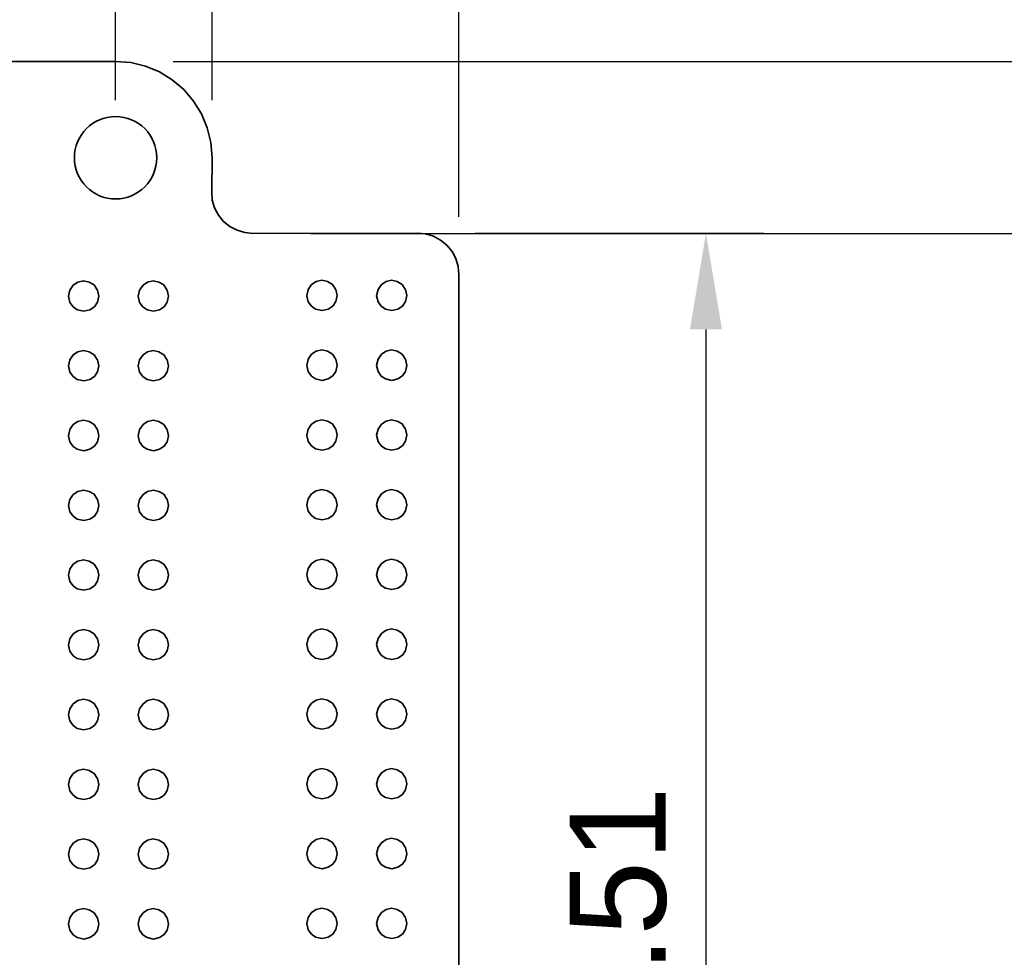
# Model space of a CAD drawing. Header units: millimetres. Extents: x 0 to 210, y 0 to 297.
# Tile 14 of 16: x 124 to 160, y 205 to 239. Entities that reach past the tile are written whole.
import ezdxf

# ---------------------------------------------------------------- set-up
doc = ezdxf.new("R2010")
doc.units = ezdxf.units.MM
doc.header["$LTSCALE"] = 0.75
doc.layers.add('FD_Dimensions', color=7, linetype='Continuous', lineweight=18)
doc.layers.add('Visible', color=7, linetype='Continuous', lineweight=35)
doc.styles.get("Standard").update_dxf_attribs({"font": 'arial.ttf'})
doc.dimstyles.new('Dim-ISO-25', dxfattribs={"dimtxt": 3.5, "dimasz": 3.5, "dimexe": 2.1, "dimexo": 2.1, "dimgap": 1.4, "dimtad": 1, "dimzin": 12, "dimdsep": 46, "dimtxsty": 'Standard', "dimcen": 0, "dimazin": 3, "dimtp": 0.1, "dimtm": 0.1, "dimtfac": 0.714286, "dimtmove": 0, "dimatfit": 3, "dimfxl": 1, "dimtzin": 12, "dimarcsym": 0})

# ---------------------------------------------------------------- blocks, each defined once
blk = doc.blocks.new('*D11')
at = {"layer": 'Defpoints', "color": 0, "transparency": 16777216}
for p in [(127.72247, 244.955847), (78.722472, 234.455847), (127.72247, 234.455847)]:
    blk.add_point(p, dxfattribs=at)
at = {"layer": 'FD_Dimensions', "color": 0, "lineweight": -2, "transparency": 16777216}
for p, q in [((78.722472, 236.555847), (78.722472, 247.055847)), ((127.72247, 236.555847), (127.72247, 247.055847)), ((82.222472, 244.955847), (124.22247, 244.955847))]:
    blk.add_line(p, q, dxfattribs=at)
at = {"layer": 'FD_Dimensions', "color": 0, "transparency": 16777216}
for points in [[(82.222472, 245.539181), (82.222472, 244.372514), (78.722472, 244.955847)], [(124.22247, 245.539181), (124.22247, 244.372514), (127.72247, 244.955847)]]:
    blk.add_solid(points, dxfattribs=at)
at = {"layer": 'FD_Dimensions', "color": 0, "transparency": 16777216, "insert": (103.222471, 248.142853), "char_height": 3.5, "attachment_point": 5}
blk.add_mtext('49', dxfattribs=at)
blk = doc.blocks.new('*D14')
at = {"layer": 'Defpoints', "color": 0, "transparency": 16777216}
for p in [(131.233327, 255.455847), (75.222471, 234.455847), (131.233327, 234.455847)]:
    blk.add_point(p, dxfattribs=at)
at = {"layer": 'FD_Dimensions', "color": 0, "lineweight": -2, "transparency": 16777216}
for p, q in [((75.222471, 236.555847), (75.222471, 257.555847)), ((131.233327, 236.555847), (131.233327, 257.555847)), ((78.722471, 255.455847), (127.733327, 255.455847))]:
    blk.add_line(p, q, dxfattribs=at)
at = {"layer": 'FD_Dimensions', "color": 0, "transparency": 16777216}
for points in [[(78.722471, 256.039181), (78.722471, 254.872514), (75.222471, 255.455847)], [(127.733327, 256.039181), (127.733327, 254.872514), (131.233327, 255.455847)]]:
    blk.add_solid(points, dxfattribs=at)
at = {"layer": 'FD_Dimensions', "color": 0, "transparency": 16777216, "insert": (103.227899, 258.642853), "char_height": 3.5, "attachment_point": 5}
blk.add_mtext('56.01', dxfattribs=at)
blk = doc.blocks.new('*D15')
at = {"layer": 'Defpoints', "color": 0, "transparency": 16777216}
for p in [(140.226614, 250.130608), (131.233327, 234.455847), (140.226614, 230.205851)]:
    blk.add_point(p, dxfattribs=at)
at = {"layer": 'FD_Dimensions', "color": 0, "lineweight": -2, "transparency": 16777216}
for p, q in [((131.233327, 236.555847), (131.233327, 252.230608)), ((140.226614, 232.305851), (140.226614, 252.230608)), ((127.733327, 250.130608), (124.233327, 250.130608)), ((131.233327, 250.130608), (140.226614, 250.130608)), ((143.726614, 250.130608), (159.129956, 250.130608))]:
    blk.add_line(p, q, dxfattribs=at)
at = {"layer": 'FD_Dimensions', "color": 0, "transparency": 16777216}
for points in [[(127.733327, 250.713941), (127.733327, 249.547274), (131.233327, 250.130608)], [(143.726614, 250.713941), (143.726614, 249.547274), (140.226614, 250.130608)]]:
    blk.add_solid(points, dxfattribs=at)
at = {"layer": 'FD_Dimensions', "color": 0, "transparency": 16777216, "insert": (153.178285, 253.317613), "char_height": 3.5, "attachment_point": 5}
blk.add_mtext('8.99', dxfattribs=at)
blk = doc.blocks.new('*D16')
at = {"layer": 'Defpoints', "color": 0, "transparency": 16777216}
for p in [(127.722501, 237.955848), (168.686985, 237.955848), (132.722511, 231.698593)]:
    blk.add_point(p, dxfattribs=at)
at = {"layer": 'FD_Dimensions', "color": 0, "lineweight": -2, "transparency": 16777216}
for p, q in [((168.686985, 241.455848), (168.686985, 256.863965)), ((129.822501, 237.955848), (170.786985, 237.955848)), ((168.686985, 231.698593), (168.686985, 237.955848)), ((134.822511, 231.698593), (170.786985, 231.698593)), ((168.686985, 228.198593), (168.686985, 224.698593))]:
    blk.add_line(p, q, dxfattribs=at)
at = {"layer": 'FD_Dimensions', "color": 0, "transparency": 16777216}
for points in [[(168.103652, 241.455848), (169.270318, 241.455848), (168.686985, 237.955848)], [(168.103652, 228.198593), (169.270318, 228.198593), (168.686985, 231.698593)]]:
    blk.add_solid(points, dxfattribs=at)
at = {"layer": 'FD_Dimensions', "color": 0, "transparency": 16777216, "insert": (165.499979, 250.909906), "char_height": 3.5, "attachment_point": 5, "rotation": 90}
blk.add_mtext('6.26', dxfattribs=at)
blk = doc.blocks.new('*D17')
at = {"layer": 'Defpoints', "color": 0, "transparency": 16777216}
for p in [(138.719357, 231.70585), (138.719347, 179.198556), (149.219357, 179.198556)]:
    blk.add_point(p, dxfattribs=at)
at = {"layer": 'FD_Dimensions', "color": 0, "lineweight": -2, "transparency": 16777216}
for p, q in [((140.819357, 231.70585), (151.319357, 231.70585)), ((149.219357, 228.20585), (149.219357, 182.698556)), ((140.819347, 179.198556), (151.319357, 179.198556))]:
    blk.add_line(p, q, dxfattribs=at)
at = {"layer": 'FD_Dimensions', "color": 0, "transparency": 16777216}
for points in [[(148.636024, 228.20585), (149.802691, 228.20585), (149.219357, 231.70585)], [(148.636024, 182.698556), (149.802691, 182.698556), (149.219357, 179.198556)]]:
    blk.add_solid(points, dxfattribs=at)
at = {"layer": 'FD_Dimensions', "color": 0, "transparency": 16777216, "insert": (146.032352, 205.452203), "char_height": 3.5, "attachment_point": 5, "rotation": 90}
blk.add_mtext('52.51', dxfattribs=at)

msp = doc.modelspace()

# ---------------------------------------------------------------- linework, layer by layer
at = {"layer": 'Visible'}
for p, q in [((127.723, 237.956), (78.722, 237.967)), ((128.272, 237.923), (127.723, 237.956)), ((128.807, 237.795), (128.272, 237.923)), ((129.316, 237.584), (128.807, 237.795)), ((129.786, 237.296), (129.316, 237.584)), ((130.205, 236.938), (129.786, 237.296)), ((130.563, 236.519), (130.205, 236.938)), ((130.851, 236.05), (130.563, 236.519)), ((131.061, 235.541), (130.851, 236.05)), ((131.19, 235.005), (131.061, 235.541)), ((131.233, 234.456), (131.19, 235.005)), ((131.223, 233.206), (131.233, 234.456)), ((131.244, 232.912), (131.223, 233.206)), ((131.33, 232.629), (131.244, 232.912)), ((131.469, 232.368), (131.33, 232.629)), ((131.657, 232.14), (131.469, 232.368)), ((131.885, 231.953), (131.657, 232.14)), ((132.146, 231.813), (131.885, 231.953)), ((132.428, 231.728), (132.146, 231.813)), ((132.723, 231.699), (132.428, 231.728)), ((138.719, 231.706), (132.723, 231.699)), ((139.013, 231.684), (138.719, 231.706)), ((139.296, 231.598), (139.013, 231.684)), ((139.557, 231.459), (139.296, 231.598)), ((139.785, 231.272), (139.557, 231.459)), ((139.973, 231.043), (139.785, 231.272)), ((140.112, 230.783), (139.973, 231.043)), ((140.198, 230.5), (140.112, 230.783)), ((140.227, 230.206), (140.198, 230.5)), ((140.219, 180.706), (140.227, 230.206)), ((126.35, 229.93), (126.181, 229.819)), ((126.554, 229.979), (126.35, 229.93)), ((126.759, 229.93), (126.554, 229.979)), ((126.94, 229.823), (126.759, 229.93)), ((127.051, 229.65), (126.94, 229.823)), ((128.89, 229.93), (128.721, 229.819)), ((129.094, 229.979), (128.89, 229.93)), ((129.299, 229.93), (129.094, 229.979)), ((129.48, 229.823), (129.299, 229.93)), ((129.591, 229.65), (129.48, 229.823)), ((134.861, 229.839), (134.738, 229.658)), ((135.03, 229.95), (134.861, 229.839)), ((135.234, 229.999), (135.03, 229.95)), ((135.439, 229.95), (135.234, 229.999)), ((135.62, 229.843), (135.439, 229.95)), ((135.731, 229.67), (135.62, 229.843)), ((137.401, 229.839), (137.278, 229.658)), ((137.57, 229.95), (137.401, 229.839)), ((137.774, 229.999), (137.57, 229.95)), ((137.979, 229.95), (137.774, 229.999)), ((138.16, 229.843), (137.979, 229.95)), ((138.271, 229.67), (138.16, 229.843)), ((126.058, 229.638), (126.007, 229.414)), ((126.181, 229.819), (126.058, 229.638)), ((127.06, 229.64), (127.051, 229.65)), ((127.113, 229.416), (127.06, 229.64)), ((128.598, 229.638), (128.548, 229.414)), ((128.721, 229.819), (128.598, 229.638)), ((129.6, 229.64), (129.591, 229.65)), ((129.653, 229.416), (129.6, 229.64)), ((134.738, 229.658), (134.688, 229.434)), ((135.741, 229.66), (135.731, 229.67)), ((135.793, 229.436), (135.741, 229.66)), ((137.278, 229.658), (137.227, 229.434)), ((138.28, 229.66), (138.271, 229.67)), ((138.333, 229.436), (138.28, 229.66)), ((126.007, 229.414), (126.058, 229.19)), ((126.058, 229.19), (126.173, 229.027)), ((126.951, 229.031), (127.06, 229.198)), ((127.06, 229.198), (127.113, 229.416)), ((128.548, 229.414), (128.598, 229.19)), ((128.598, 229.19), (128.713, 229.027)), ((129.491, 229.031), (129.6, 229.198)), ((129.6, 229.198), (129.653, 229.416)), ((134.688, 229.434), (134.738, 229.21)), ((134.738, 229.21), (134.853, 229.047)), ((135.631, 229.051), (135.741, 229.218)), ((135.741, 229.218), (135.793, 229.436)), ((137.227, 229.434), (137.278, 229.21)), ((137.278, 229.21), (137.393, 229.047)), ((138.171, 229.051), (138.28, 229.218)), ((138.28, 229.218), (138.333, 229.436)), ((126.173, 229.027), (126.327, 228.922)), ((126.327, 228.922), (126.56, 228.871)), ((126.56, 228.871), (126.784, 228.922)), ((126.784, 228.922), (126.951, 229.031)), ((128.713, 229.027), (128.867, 228.922)), ((128.867, 228.922), (129.1, 228.871)), ((129.1, 228.871), (129.324, 228.922)), ((129.324, 228.922), (129.491, 229.031)), ((134.853, 229.047), (135.007, 228.942)), ((135.007, 228.942), (135.24, 228.891)), ((135.24, 228.891), (135.464, 228.942)), ((135.464, 228.942), (135.631, 229.051)), ((137.393, 229.047), (137.547, 228.942)), ((137.547, 228.942), (137.78, 228.891)), ((137.78, 228.891), (138.004, 228.942)), ((138.004, 228.942), (138.171, 229.051)), ((126.35, 227.39), (126.181, 227.279)), ((126.554, 227.439), (126.35, 227.39)), ((126.759, 227.39), (126.554, 227.439)), ((126.94, 227.283), (126.759, 227.39)), ((128.89, 227.39), (128.721, 227.279)), ((129.094, 227.439), (128.89, 227.39)), ((129.299, 227.39), (129.094, 227.439)), ((129.48, 227.283), (129.299, 227.39)), ((135.03, 227.41), (134.861, 227.299)), ((135.234, 227.459), (135.03, 227.41)), ((135.439, 227.41), (135.234, 227.459)), ((135.62, 227.303), (135.439, 227.41)), ((137.57, 227.41), (137.401, 227.299)), ((137.774, 227.459), (137.57, 227.41)), ((137.979, 227.41), (137.774, 227.459)), ((138.16, 227.303), (137.979, 227.41)), ((126.058, 227.098), (126.007, 226.874)), ((126.181, 227.279), (126.058, 227.098)), ((127.051, 227.11), (126.94, 227.283)), ((127.06, 227.1), (127.051, 227.11)), ((127.113, 226.876), (127.06, 227.1)), ((128.598, 227.098), (128.548, 226.874)), ((128.721, 227.279), (128.598, 227.098)), ((129.591, 227.11), (129.48, 227.283)), ((129.6, 227.1), (129.591, 227.11)), ((129.653, 226.876), (129.6, 227.1)), ((134.738, 227.118), (134.688, 226.894)), ((134.861, 227.299), (134.738, 227.118)), ((135.731, 227.13), (135.62, 227.303)), ((135.741, 227.12), (135.731, 227.13)), ((135.793, 226.896), (135.741, 227.12)), ((137.278, 227.118), (137.227, 226.894)), ((137.401, 227.299), (137.278, 227.118)), ((138.271, 227.13), (138.16, 227.303)), ((138.28, 227.12), (138.271, 227.13)), ((138.333, 226.896), (138.28, 227.12)), ((126.007, 226.874), (126.058, 226.65)), ((126.058, 226.65), (126.173, 226.487)), ((126.951, 226.491), (127.06, 226.658)), ((127.06, 226.658), (127.113, 226.876)), ((128.548, 226.874), (128.598, 226.65)), ((128.598, 226.65), (128.713, 226.487)), ((129.491, 226.491), (129.6, 226.658)), ((129.6, 226.658), (129.653, 226.876)), ((134.688, 226.894), (134.738, 226.67)), ((134.738, 226.67), (134.853, 226.507)), ((135.631, 226.511), (135.741, 226.678)), ((135.741, 226.678), (135.793, 226.896)), ((137.227, 226.894), (137.278, 226.67)), ((137.278, 226.67), (137.393, 226.507)), ((138.171, 226.511), (138.28, 226.678)), ((138.28, 226.678), (138.333, 226.896)), ((126.173, 226.487), (126.327, 226.382)), ((126.327, 226.382), (126.56, 226.331)), ((126.56, 226.331), (126.784, 226.382)), ((126.784, 226.382), (126.951, 226.491)), ((128.713, 226.487), (128.867, 226.382)), ((128.867, 226.382), (129.1, 226.331)), ((129.1, 226.331), (129.324, 226.382)), ((129.324, 226.382), (129.491, 226.491)), ((134.853, 226.507), (135.007, 226.402)), ((135.007, 226.402), (135.24, 226.351)), ((135.24, 226.351), (135.464, 226.402)), ((135.464, 226.402), (135.631, 226.511)), ((137.393, 226.507), (137.547, 226.402)), ((137.547, 226.402), (137.78, 226.351)), ((137.78, 226.351), (138.004, 226.402)), ((138.004, 226.402), (138.171, 226.511)), ((126.35, 224.85), (126.181, 224.739)), ((126.554, 224.899), (126.35, 224.85)), ((126.759, 224.85), (126.554, 224.899)), ((126.94, 224.743), (126.759, 224.85)), ((128.89, 224.85), (128.721, 224.739)), ((129.094, 224.899), (128.89, 224.85)), ((129.299, 224.85), (129.094, 224.899)), ((129.48, 224.743), (129.299, 224.85)), ((135.03, 224.87), (134.861, 224.759)), ((135.234, 224.919), (135.03, 224.87)), ((135.439, 224.87), (135.234, 224.919)), ((135.62, 224.763), (135.439, 224.87)), ((137.57, 224.87), (137.401, 224.759)), ((137.774, 224.919), (137.57, 224.87)), ((137.979, 224.87), (137.774, 224.919)), ((138.16, 224.763), (137.979, 224.87)), ((126.058, 224.558), (126.007, 224.334)), ((126.181, 224.739), (126.058, 224.558)), ((127.051, 224.57), (126.94, 224.743)), ((127.06, 224.56), (127.051, 224.57)), ((127.113, 224.336), (127.06, 224.56)), ((128.598, 224.558), (128.548, 224.334)), ((128.721, 224.739), (128.598, 224.558)), ((129.591, 224.57), (129.48, 224.743)), ((129.6, 224.56), (129.591, 224.57)), ((129.653, 224.336), (129.6, 224.56)), ((134.738, 224.578), (134.688, 224.354)), ((134.861, 224.759), (134.738, 224.578)), ((135.731, 224.59), (135.62, 224.763)), ((135.741, 224.58), (135.731, 224.59)), ((135.793, 224.356), (135.741, 224.58)), ((137.278, 224.578), (137.227, 224.354)), ((137.401, 224.759), (137.278, 224.578)), ((138.271, 224.59), (138.16, 224.763)), ((138.28, 224.58), (138.271, 224.59)), ((138.333, 224.356), (138.28, 224.58)), ((126.007, 224.334), (126.058, 224.11)), ((126.058, 224.11), (126.173, 223.947)), ((126.951, 223.951), (127.06, 224.118)), ((127.06, 224.118), (127.113, 224.336)), ((128.548, 224.334), (128.598, 224.11)), ((128.598, 224.11), (128.713, 223.947)), ((129.491, 223.951), (129.6, 224.118)), ((129.6, 224.118), (129.653, 224.336)), ((134.688, 224.354), (134.738, 224.13)), ((134.738, 224.13), (134.853, 223.967)), ((135.631, 223.971), (135.741, 224.138)), ((135.741, 224.138), (135.793, 224.356)), ((137.227, 224.354), (137.278, 224.13)), ((137.278, 224.13), (137.393, 223.967)), ((138.171, 223.971), (138.28, 224.138)), ((138.28, 224.138), (138.333, 224.356)), ((126.173, 223.947), (126.327, 223.842)), ((126.327, 223.842), (126.56, 223.791)), ((126.56, 223.791), (126.784, 223.842)), ((126.784, 223.842), (126.951, 223.951)), ((128.713, 223.947), (128.867, 223.842)), ((128.867, 223.842), (129.1, 223.791)), ((129.1, 223.791), (129.324, 223.842)), ((129.324, 223.842), (129.491, 223.951)), ((134.853, 223.967), (135.007, 223.862)), ((135.007, 223.862), (135.24, 223.811)), ((135.24, 223.811), (135.464, 223.862)), ((135.464, 223.862), (135.631, 223.971)), ((137.393, 223.967), (137.547, 223.862)), ((137.547, 223.862), (137.78, 223.811)), ((137.78, 223.811), (138.004, 223.862)), ((138.004, 223.862), (138.171, 223.971)), ((126.35, 222.31), (126.181, 222.199)), ((126.554, 222.359), (126.35, 222.31)), ((126.759, 222.31), (126.554, 222.359)), ((126.94, 222.203), (126.759, 222.31)), ((128.89, 222.31), (128.721, 222.199)), ((129.094, 222.359), (128.89, 222.31)), ((129.299, 222.31), (129.094, 222.359)), ((129.48, 222.203), (129.299, 222.31)), ((135.03, 222.33), (134.861, 222.219)), ((135.234, 222.379), (135.03, 222.33)), ((135.439, 222.33), (135.234, 222.379)), ((135.62, 222.223), (135.439, 222.33)), ((137.57, 222.33), (137.401, 222.219)), ((137.774, 222.379), (137.57, 222.33)), ((137.979, 222.33), (137.774, 222.379)), ((138.16, 222.223), (137.979, 222.33)), ((126.058, 222.018), (126.007, 221.794)), ((126.181, 222.199), (126.058, 222.018)), ((127.051, 222.03), (126.94, 222.203)), ((127.06, 222.02), (127.051, 222.03)), ((127.113, 221.796), (127.06, 222.02)), ((128.598, 222.018), (128.548, 221.794)), ((128.721, 222.199), (128.598, 222.018)), ((129.591, 222.03), (129.48, 222.203)), ((129.6, 222.02), (129.591, 222.03)), ((129.653, 221.796), (129.6, 222.02)), ((134.738, 222.038), (134.688, 221.814)), ((134.861, 222.219), (134.738, 222.038)), ((135.731, 222.05), (135.62, 222.223)), ((135.741, 222.04), (135.731, 222.05)), ((135.793, 221.816), (135.741, 222.04)), ((137.278, 222.038), (137.227, 221.814)), ((137.401, 222.219), (137.278, 222.038)), ((138.271, 222.05), (138.16, 222.223)), ((138.28, 222.04), (138.271, 222.05)), ((138.333, 221.816), (138.28, 222.04)), ((126.007, 221.794), (126.058, 221.57)), ((126.951, 221.411), (127.06, 221.578)), ((127.06, 221.578), (127.113, 221.796)), ((128.548, 221.794), (128.598, 221.57)), ((129.491, 221.411), (129.6, 221.578)), ((129.6, 221.578), (129.653, 221.796)), ((134.688, 221.814), (134.738, 221.59)), ((134.738, 221.59), (134.853, 221.427)), ((135.631, 221.431), (135.741, 221.598)), ((135.741, 221.598), (135.793, 221.816)), ((137.227, 221.814), (137.278, 221.59)), ((137.278, 221.59), (137.393, 221.427)), ((138.171, 221.431), (138.28, 221.598)), ((138.28, 221.598), (138.333, 221.816)), ((126.058, 221.57), (126.173, 221.407)), ((126.173, 221.407), (126.327, 221.302)), ((126.327, 221.302), (126.56, 221.251)), ((126.56, 221.251), (126.784, 221.302)), ((126.784, 221.302), (126.951, 221.411)), ((128.598, 221.57), (128.713, 221.407)), ((128.713, 221.407), (128.867, 221.302)), ((128.867, 221.302), (129.1, 221.251)), ((129.1, 221.251), (129.324, 221.302)), ((129.324, 221.302), (129.491, 221.411)), ((134.853, 221.427), (135.007, 221.322)), ((135.007, 221.322), (135.24, 221.271)), ((135.24, 221.271), (135.464, 221.322)), ((135.464, 221.322), (135.631, 221.431)), ((137.393, 221.427), (137.547, 221.322)), ((137.547, 221.322), (137.78, 221.271)), ((137.78, 221.271), (138.004, 221.322)), ((138.004, 221.322), (138.171, 221.431)), ((126.554, 219.819), (126.35, 219.77)), ((126.759, 219.77), (126.554, 219.819)), ((129.094, 219.819), (128.89, 219.77)), ((129.299, 219.77), (129.094, 219.819)), ((135.03, 219.79), (134.861, 219.679)), ((135.234, 219.839), (135.03, 219.79)), ((135.439, 219.79), (135.234, 219.839)), ((135.62, 219.683), (135.439, 219.79)), ((137.57, 219.79), (137.401, 219.679)), ((137.774, 219.839), (137.57, 219.79)), ((137.979, 219.79), (137.774, 219.839)), ((138.16, 219.683), (137.979, 219.79)), ((126.058, 219.478), (126.007, 219.254)), ((126.181, 219.659), (126.058, 219.478)), ((126.35, 219.77), (126.181, 219.659)), ((126.94, 219.663), (126.759, 219.77)), ((127.051, 219.49), (126.94, 219.663)), ((127.06, 219.48), (127.051, 219.49)), ((127.113, 219.256), (127.06, 219.48)), ((128.598, 219.478), (128.548, 219.254)), ((128.721, 219.659), (128.598, 219.478)), ((128.89, 219.77), (128.721, 219.659)), ((129.48, 219.663), (129.299, 219.77)), ((129.591, 219.49), (129.48, 219.663)), ((129.6, 219.48), (129.591, 219.49)), ((129.653, 219.256), (129.6, 219.48)), ((134.738, 219.498), (134.688, 219.274)), ((134.861, 219.679), (134.738, 219.498)), ((135.731, 219.51), (135.62, 219.683)), ((135.741, 219.5), (135.731, 219.51)), ((135.793, 219.276), (135.741, 219.5)), ((137.278, 219.498), (137.227, 219.274)), ((137.401, 219.679), (137.278, 219.498)), ((138.271, 219.51), (138.16, 219.683)), ((138.28, 219.5), (138.271, 219.51)), ((138.333, 219.276), (138.28, 219.5)), ((126.007, 219.254), (126.058, 219.03)), ((127.06, 219.038), (127.113, 219.256)), ((128.548, 219.254), (128.598, 219.03)), ((129.6, 219.038), (129.653, 219.256)), ((134.688, 219.274), (134.738, 219.05)), ((135.741, 219.058), (135.793, 219.276)), ((137.227, 219.274), (137.278, 219.05)), ((138.28, 219.058), (138.333, 219.276)), ((126.058, 219.03), (126.173, 218.867)), ((126.173, 218.867), (126.327, 218.762)), ((126.327, 218.762), (126.56, 218.711)), ((126.56, 218.711), (126.784, 218.762)), ((126.784, 218.762), (126.951, 218.871)), ((126.951, 218.871), (127.06, 219.038)), ((128.598, 219.03), (128.713, 218.867)), ((128.713, 218.867), (128.867, 218.762)), ((128.867, 218.762), (129.1, 218.711)), ((129.1, 218.711), (129.324, 218.762)), ((129.324, 218.762), (129.491, 218.871)), ((129.491, 218.871), (129.6, 219.038)), ((134.738, 219.05), (134.853, 218.887)), ((134.853, 218.887), (135.007, 218.782)), ((135.007, 218.782), (135.24, 218.731)), ((135.24, 218.731), (135.464, 218.782)), ((135.464, 218.782), (135.631, 218.891)), ((135.631, 218.891), (135.741, 219.058)), ((137.278, 219.05), (137.393, 218.887)), ((137.393, 218.887), (137.547, 218.782)), ((137.547, 218.782), (137.78, 218.731)), ((137.78, 218.731), (138.004, 218.782)), ((138.004, 218.782), (138.171, 218.891)), ((138.171, 218.891), (138.28, 219.058)), ((126.554, 217.279), (126.35, 217.23)), ((126.759, 217.23), (126.554, 217.279)), ((129.094, 217.279), (128.89, 217.23)), ((129.299, 217.23), (129.094, 217.279)), ((135.234, 217.299), (135.03, 217.25)), ((135.439, 217.25), (135.234, 217.299)), ((137.774, 217.299), (137.57, 217.25)), ((137.979, 217.25), (137.774, 217.299)), ((126.058, 216.938), (126.007, 216.714)), ((126.181, 217.119), (126.058, 216.938)), ((126.35, 217.23), (126.181, 217.119)), ((126.94, 217.123), (126.759, 217.23)), ((127.051, 216.95), (126.94, 217.123)), ((127.06, 216.94), (127.051, 216.95)), ((127.113, 216.716), (127.06, 216.94)), ((128.598, 216.938), (128.548, 216.714)), ((128.721, 217.119), (128.598, 216.938)), ((128.89, 217.23), (128.721, 217.119)), ((129.48, 217.123), (129.299, 217.23)), ((129.591, 216.95), (129.48, 217.123)), ((129.6, 216.94), (129.591, 216.95)), ((129.653, 216.716), (129.6, 216.94)), ((134.738, 216.958), (134.688, 216.734)), ((134.861, 217.139), (134.738, 216.958)), ((135.03, 217.25), (134.861, 217.139)), ((135.62, 217.143), (135.439, 217.25)), ((135.731, 216.97), (135.62, 217.143)), ((135.741, 216.96), (135.731, 216.97)), ((135.793, 216.736), (135.741, 216.96)), ((137.278, 216.958), (137.227, 216.734)), ((137.401, 217.139), (137.278, 216.958)), ((137.57, 217.25), (137.401, 217.139)), ((138.16, 217.143), (137.979, 217.25)), ((138.271, 216.97), (138.16, 217.143)), ((138.28, 216.96), (138.271, 216.97)), ((138.333, 216.736), (138.28, 216.96)), ((126.007, 216.714), (126.058, 216.49)), ((127.06, 216.498), (127.113, 216.716)), ((128.548, 216.714), (128.598, 216.49)), ((129.6, 216.498), (129.653, 216.716)), ((134.688, 216.734), (134.738, 216.51)), ((135.741, 216.518), (135.793, 216.736)), ((137.227, 216.734), (137.278, 216.51)), ((138.28, 216.518), (138.333, 216.736)), ((126.058, 216.49), (126.173, 216.327)), ((126.173, 216.327), (126.327, 216.222)), ((126.327, 216.222), (126.56, 216.171)), ((126.56, 216.171), (126.784, 216.222)), ((126.784, 216.222), (126.951, 216.331)), ((126.951, 216.331), (127.06, 216.498)), ((128.598, 216.49), (128.713, 216.327)), ((128.713, 216.327), (128.867, 216.222)), ((128.867, 216.222), (129.1, 216.171)), ((129.1, 216.171), (129.324, 216.222)), ((129.324, 216.222), (129.491, 216.331)), ((129.491, 216.331), (129.6, 216.498)), ((134.738, 216.51), (134.853, 216.347)), ((134.853, 216.347), (135.007, 216.242)), ((135.007, 216.242), (135.24, 216.191)), ((135.24, 216.191), (135.464, 216.242)), ((135.464, 216.242), (135.631, 216.351)), ((135.631, 216.351), (135.741, 216.518)), ((137.278, 216.51), (137.393, 216.347)), ((137.393, 216.347), (137.547, 216.242)), ((137.547, 216.242), (137.78, 216.191)), ((137.78, 216.191), (138.004, 216.242)), ((138.004, 216.242), (138.171, 216.351)), ((138.171, 216.351), (138.28, 216.518)), ((126.181, 214.579), (126.058, 214.398)), ((126.35, 214.69), (126.181, 214.579)), ((126.554, 214.739), (126.35, 214.69)), ((126.759, 214.69), (126.554, 214.739)), ((126.94, 214.583), (126.759, 214.69)), ((127.051, 214.41), (126.94, 214.583)), ((127.06, 214.4), (127.051, 214.41)), ((128.721, 214.579), (128.598, 214.398)), ((128.89, 214.69), (128.721, 214.579)), ((129.094, 214.739), (128.89, 214.69)), ((129.299, 214.69), (129.094, 214.739)), ((129.48, 214.583), (129.299, 214.69)), ((129.591, 214.41), (129.48, 214.583)), ((129.6, 214.4), (129.591, 214.41)), ((134.738, 214.418), (134.688, 214.194)), ((134.861, 214.599), (134.738, 214.418)), ((135.03, 214.71), (134.861, 214.599)), ((135.234, 214.759), (135.03, 214.71)), ((135.439, 214.71), (135.234, 214.759)), ((135.62, 214.603), (135.439, 214.71)), ((135.731, 214.43), (135.62, 214.603)), ((135.741, 214.42), (135.731, 214.43)), ((135.793, 214.196), (135.741, 214.42)), ((137.278, 214.418), (137.227, 214.194)), ((137.401, 214.599), (137.278, 214.418)), ((137.57, 214.71), (137.401, 214.599)), ((137.774, 214.759), (137.57, 214.71)), ((137.979, 214.71), (137.774, 214.759)), ((138.16, 214.603), (137.979, 214.71)), ((138.271, 214.43), (138.16, 214.603)), ((138.28, 214.42), (138.271, 214.43)), ((138.333, 214.196), (138.28, 214.42)), ((126.058, 214.398), (126.007, 214.174)), ((126.007, 214.174), (126.058, 213.95)), ((127.113, 214.176), (127.06, 214.4)), ((127.06, 213.958), (127.113, 214.176)), ((128.598, 214.398), (128.548, 214.174)), ((128.548, 214.174), (128.598, 213.95)), ((129.653, 214.176), (129.6, 214.4)), ((129.6, 213.958), (129.653, 214.176)), ((134.688, 214.194), (134.738, 213.97)), ((135.741, 213.978), (135.793, 214.196)), ((137.227, 214.194), (137.278, 213.97)), ((138.28, 213.978), (138.333, 214.196)), ((126.058, 213.95), (126.173, 213.787)), ((126.173, 213.787), (126.327, 213.682)), ((126.784, 213.682), (126.951, 213.791)), ((126.951, 213.791), (127.06, 213.958)), ((128.598, 213.95), (128.713, 213.787)), ((128.713, 213.787), (128.867, 213.682)), ((129.324, 213.682), (129.491, 213.791)), ((129.491, 213.791), (129.6, 213.958)), ((134.738, 213.97), (134.853, 213.807)), ((134.853, 213.807), (135.007, 213.702)), ((135.007, 213.702), (135.24, 213.651)), ((135.24, 213.651), (135.464, 213.702)), ((135.464, 213.702), (135.631, 213.811)), ((135.631, 213.811), (135.741, 213.978)), ((137.278, 213.97), (137.393, 213.807)), ((137.393, 213.807), (137.547, 213.702)), ((137.547, 213.702), (137.78, 213.651)), ((137.78, 213.651), (138.004, 213.702)), ((138.004, 213.702), (138.171, 213.811)), ((138.171, 213.811), (138.28, 213.978)), ((126.327, 213.682), (126.56, 213.631)), ((126.56, 213.631), (126.784, 213.682)), ((128.867, 213.682), (129.1, 213.631)), ((129.1, 213.631), (129.324, 213.682)), ((126.181, 212.039), (126.058, 211.858)), ((126.35, 212.15), (126.181, 212.039)), ((126.554, 212.199), (126.35, 212.15)), ((126.759, 212.15), (126.554, 212.199)), ((126.94, 212.043), (126.759, 212.15)), ((127.051, 211.87), (126.94, 212.043)), ((128.721, 212.039), (128.598, 211.858)), ((128.89, 212.15), (128.721, 212.039)), ((129.094, 212.199), (128.89, 212.15)), ((129.299, 212.15), (129.094, 212.199)), ((129.48, 212.043), (129.299, 212.15)), ((129.591, 211.87), (129.48, 212.043)), ((134.861, 212.059), (134.738, 211.878)), ((135.03, 212.17), (134.861, 212.059)), ((135.234, 212.219), (135.03, 212.17)), ((135.439, 212.17), (135.234, 212.219)), ((135.62, 212.063), (135.439, 212.17)), ((135.731, 211.89), (135.62, 212.063)), ((137.401, 212.059), (137.278, 211.878)), ((137.57, 212.17), (137.401, 212.059)), ((137.774, 212.219), (137.57, 212.17)), ((137.979, 212.17), (137.774, 212.219)), ((138.16, 212.063), (137.979, 212.17)), ((138.271, 211.89), (138.16, 212.063)), ((126.058, 211.858), (126.007, 211.634)), ((126.007, 211.634), (126.058, 211.41)), ((127.06, 211.86), (127.051, 211.87)), ((127.113, 211.636), (127.06, 211.86)), ((127.06, 211.418), (127.113, 211.636)), ((128.598, 211.858), (128.548, 211.634)), ((128.548, 211.634), (128.598, 211.41)), ((129.6, 211.86), (129.591, 211.87)), ((129.653, 211.636), (129.6, 211.86)), ((129.6, 211.418), (129.653, 211.636)), ((134.738, 211.878), (134.688, 211.654)), ((134.688, 211.654), (134.738, 211.43)), ((135.741, 211.88), (135.731, 211.89)), ((135.793, 211.656), (135.741, 211.88)), ((135.741, 211.438), (135.793, 211.656)), ((137.278, 211.878), (137.227, 211.654)), ((137.227, 211.654), (137.278, 211.43)), ((138.28, 211.88), (138.271, 211.89)), ((138.333, 211.656), (138.28, 211.88)), ((138.28, 211.438), (138.333, 211.656)), ((126.058, 211.41), (126.173, 211.247)), ((126.173, 211.247), (126.327, 211.142)), ((126.784, 211.142), (126.951, 211.251)), ((126.951, 211.251), (127.06, 211.418)), ((128.598, 211.41), (128.713, 211.247)), ((128.713, 211.247), (128.867, 211.142)), ((129.324, 211.142), (129.491, 211.251)), ((129.491, 211.251), (129.6, 211.418)), ((134.738, 211.43), (134.853, 211.267)), ((134.853, 211.267), (135.007, 211.162)), ((135.464, 211.162), (135.631, 211.271)), ((135.631, 211.271), (135.741, 211.438)), ((137.278, 211.43), (137.393, 211.267)), ((137.393, 211.267), (137.547, 211.162)), ((138.004, 211.162), (138.171, 211.271)), ((138.171, 211.271), (138.28, 211.438)), ((126.327, 211.142), (126.56, 211.091)), ((126.56, 211.091), (126.784, 211.142)), ((128.867, 211.142), (129.1, 211.091)), ((129.1, 211.091), (129.324, 211.142)), ((135.007, 211.162), (135.24, 211.111)), ((135.24, 211.111), (135.464, 211.162)), ((137.547, 211.162), (137.78, 211.111)), ((137.78, 211.111), (138.004, 211.162)), ((126.181, 209.499), (126.058, 209.318)), ((126.35, 209.61), (126.181, 209.499)), ((126.554, 209.659), (126.35, 209.61)), ((126.759, 209.61), (126.554, 209.659)), ((126.94, 209.503), (126.759, 209.61)), ((127.051, 209.33), (126.94, 209.503)), ((128.721, 209.499), (128.598, 209.318)), ((128.89, 209.61), (128.721, 209.499)), ((129.094, 209.659), (128.89, 209.61)), ((129.299, 209.61), (129.094, 209.659)), ((129.48, 209.503), (129.299, 209.61)), ((129.591, 209.33), (129.48, 209.503)), ((134.861, 209.519), (134.738, 209.338)), ((135.03, 209.63), (134.861, 209.519)), ((135.234, 209.679), (135.03, 209.63)), ((135.439, 209.63), (135.234, 209.679)), ((135.62, 209.523), (135.439, 209.63)), ((135.731, 209.35), (135.62, 209.523)), ((137.401, 209.519), (137.278, 209.338)), ((137.57, 209.63), (137.401, 209.519)), ((137.774, 209.679), (137.57, 209.63)), ((137.979, 209.63), (137.774, 209.679)), ((138.16, 209.523), (137.979, 209.63)), ((138.271, 209.35), (138.16, 209.523)), ((126.058, 209.318), (126.007, 209.094)), ((126.007, 209.094), (126.058, 208.87)), ((127.06, 209.32), (127.051, 209.33)), ((127.113, 209.096), (127.06, 209.32)), ((127.06, 208.878), (127.113, 209.096)), ((128.598, 209.318), (128.548, 209.094)), ((128.548, 209.094), (128.598, 208.87)), ((129.6, 209.32), (129.591, 209.33)), ((129.653, 209.096), (129.6, 209.32)), ((129.6, 208.878), (129.653, 209.096)), ((134.738, 209.338), (134.688, 209.114)), ((134.688, 209.114), (134.738, 208.89)), ((135.741, 209.34), (135.731, 209.35)), ((135.793, 209.116), (135.741, 209.34)), ((135.741, 208.898), (135.793, 209.116)), ((137.278, 209.338), (137.227, 209.114)), ((137.227, 209.114), (137.278, 208.89)), ((138.28, 209.34), (138.271, 209.35)), ((138.333, 209.116), (138.28, 209.34)), ((138.28, 208.898), (138.333, 209.116)), ((126.058, 208.87), (126.173, 208.707)), ((126.173, 208.707), (126.327, 208.602)), ((126.784, 208.602), (126.951, 208.711)), ((126.951, 208.711), (127.06, 208.878)), ((128.598, 208.87), (128.713, 208.707)), ((128.713, 208.707), (128.867, 208.602)), ((129.324, 208.602), (129.491, 208.711)), ((129.491, 208.711), (129.6, 208.878)), ((134.738, 208.89), (134.853, 208.727)), ((134.853, 208.727), (135.007, 208.622)), ((135.464, 208.622), (135.631, 208.731)), ((135.631, 208.731), (135.741, 208.898)), ((137.278, 208.89), (137.393, 208.727)), ((137.393, 208.727), (137.547, 208.622)), ((138.004, 208.622), (138.171, 208.731)), ((138.171, 208.731), (138.28, 208.898)), ((126.327, 208.602), (126.56, 208.551)), ((126.56, 208.551), (126.784, 208.602)), ((128.867, 208.602), (129.1, 208.551)), ((129.1, 208.551), (129.324, 208.602)), ((135.007, 208.622), (135.24, 208.571)), ((135.24, 208.571), (135.464, 208.622)), ((137.547, 208.622), (137.78, 208.571)), ((137.78, 208.571), (138.004, 208.622)), ((126.181, 206.959), (126.058, 206.778)), ((126.35, 207.07), (126.181, 206.959)), ((126.554, 207.119), (126.35, 207.07)), ((126.759, 207.07), (126.554, 207.119)), ((126.94, 206.963), (126.759, 207.07)), ((127.051, 206.79), (126.94, 206.963)), ((128.721, 206.959), (128.598, 206.778)), ((128.89, 207.07), (128.721, 206.959)), ((129.094, 207.119), (128.89, 207.07)), ((129.299, 207.07), (129.094, 207.119)), ((129.48, 206.963), (129.299, 207.07)), ((129.591, 206.79), (129.48, 206.963)), ((134.861, 206.979), (134.738, 206.798)), ((135.03, 207.09), (134.861, 206.979)), ((135.234, 207.139), (135.03, 207.09)), ((135.439, 207.09), (135.234, 207.139)), ((135.62, 206.983), (135.439, 207.09)), ((135.731, 206.81), (135.62, 206.983)), ((137.401, 206.979), (137.278, 206.798)), ((137.57, 207.09), (137.401, 206.979)), ((137.774, 207.139), (137.57, 207.09)), ((137.979, 207.09), (137.774, 207.139)), ((138.16, 206.983), (137.979, 207.09)), ((138.271, 206.81), (138.16, 206.983)), ((126.058, 206.778), (126.007, 206.554)), ((126.007, 206.554), (126.058, 206.33)), ((127.06, 206.78), (127.051, 206.79)), ((127.113, 206.556), (127.06, 206.78)), ((127.06, 206.338), (127.113, 206.556)), ((128.598, 206.778), (128.548, 206.554)), ((128.548, 206.554), (128.598, 206.33)), ((129.6, 206.78), (129.591, 206.79)), ((129.653, 206.556), (129.6, 206.78)), ((129.6, 206.338), (129.653, 206.556)), ((134.738, 206.798), (134.688, 206.574)), ((134.688, 206.574), (134.738, 206.35)), ((135.741, 206.8), (135.731, 206.81)), ((135.793, 206.576), (135.741, 206.8)), ((135.741, 206.358), (135.793, 206.576)), ((137.278, 206.798), (137.227, 206.574)), ((137.227, 206.574), (137.278, 206.35)), ((138.28, 206.8), (138.271, 206.81)), ((138.333, 206.576), (138.28, 206.8)), ((138.28, 206.358), (138.333, 206.576)), ((126.058, 206.33), (126.173, 206.167)), ((126.173, 206.167), (126.327, 206.062)), ((126.784, 206.062), (126.951, 206.171)), ((126.951, 206.171), (127.06, 206.338)), ((128.598, 206.33), (128.713, 206.167)), ((128.713, 206.167), (128.867, 206.062)), ((129.324, 206.062), (129.491, 206.171)), ((129.491, 206.171), (129.6, 206.338)), ((134.738, 206.35), (134.853, 206.187)), ((134.853, 206.187), (135.007, 206.082)), ((135.464, 206.082), (135.631, 206.191)), ((135.631, 206.191), (135.741, 206.358)), ((137.278, 206.35), (137.393, 206.187)), ((137.393, 206.187), (137.547, 206.082)), ((138.004, 206.082), (138.171, 206.191)), ((138.171, 206.191), (138.28, 206.358)), ((126.327, 206.062), (126.56, 206.011)), ((126.56, 206.011), (126.784, 206.062)), ((128.867, 206.062), (129.1, 206.011)), ((129.1, 206.011), (129.324, 206.062)), ((135.007, 206.082), (135.24, 206.031)), ((135.24, 206.031), (135.464, 206.082)), ((137.547, 206.082), (137.78, 206.031)), ((137.78, 206.031), (138.004, 206.082))]:
    msp.add_line(p, q, dxfattribs=at)
msp.add_circle((127.722, 234.456), 1.5, dxfattribs=at)

# ---------------------------------------------------------------- dimensions: what is measured, and where the dimension line sits
at = {"layer": 'FD_Dimensions'}
for p1, p2, distance, picture, middle in [((75.222, 234.456), (131.233, 234.456), 21, '*D14', (103.228, 258.643)), ((78.722, 234.456), (127.722, 234.456), 10.5, '*D11', (103.222, 248.143))]:
    dim = msp.add_aligned_dim(p1=p1, p2=p2, distance=distance, dimstyle='Dim-ISO-25', override={"dimlfac": 1, "dimclrd": 0, "dimclre": 0}, dxfattribs=at)
    dim.commit()
    dim.dimension.update_dxf_attribs({"geometry": picture, "text_midpoint": middle})
for base, p1, p2, picture, middle in [((168.687, 237.956), (132.723, 231.699), (127.723, 237.956), '*D16', (165.5, 250.91)), ((149.219, 179.199), (138.719, 231.706), (138.719, 179.199), '*D17', (146.032, 205.452))]:
    dim = msp.add_linear_dim(base=base, p1=p1, p2=p2, angle=90, dimstyle='Dim-ISO-25', override={"dimlfac": 1, "dimclrd": 0, "dimclre": 0}, dxfattribs=at)
    dim.commit()
    dim.dimension.update_dxf_attribs({"geometry": picture, "text_midpoint": middle})
dim = msp.add_linear_dim(base=(140.227, 250.131), p1=(131.233, 234.456), p2=(140.227, 230.206), dimstyle='Dim-ISO-25', override={"dimlfac": 1}, dxfattribs=at)
dim.commit()
dim.dimension.update_dxf_attribs({"geometry": '*D15', "text_midpoint": (153.178, 250.131), "dimtype": 160})

doc.saveas('drawing.dxf')
